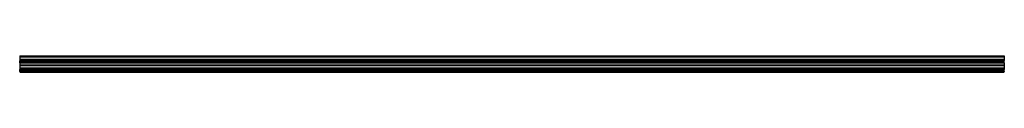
# Model space of a CAD drawing. Header units: millimetres. Extents: x 0 to 3500, y -2 to 55.
import ezdxf

# ---------------------------------------------------------------- set-up
doc = ezdxf.new("R2010")
doc.units = ezdxf.units.MM
doc.header["$LTSCALE"] = 10
doc.linetypes.add('ALLCAD_Strich', pattern=[0.2, 0.15, -0.05])
doc.layers.add('BESCH_KONT_sich_schn_grun_2d', color=10, linetype='Continuous')

msp = doc.modelspace()

# ---------------------------------------------------------------- linework, layer by layer
at = {"layer": 'BESCH_KONT_sich_schn_grun_2d', "linetype": 'ALLCAD_Strich'}
for p, q in [((0, 55, -3), (3500, 55, -3)), ((0, 55, -3), (0, 52, -3)), ((0, 55), (3500, 55)), ((0, 53.5, -3), (3500, 53.5, -3)), ((0, 53.5), (3500, 53.5)), ((0, 52, -3), (0, 44, -3)), ((0, 52, -3), (3500, 52, -3)), ((0, 52), (3500, 52)), ((0, 44, -3), (0, 38, -3)), ((0, 44, -3), (3500, 44, -3)), ((0, 44), (3500, 44)), ((0, 42, -3), (3500, 42, -3)), ((0, 42), (3500, 42)), ((0, 40.5, -3), (3500, 40.5, -3)), ((0, 40.5), (3500, 40.5)), ((0, 31, -3), (0, 38, -3)), ((0, 38, -3), (3500, 38, -3)), ((0, 38), (3500, 38)), ((0, 36.5, -3), (3500, 36.5, -3)), ((0, 36.5), (3500, 36.5)), ((0, 35.7, -3), (0, 35.7, -3)), ((0, 35.7, -3), (0, 35.7, -3)), ((0, 35.7, -3), (0, 35.7, -3)), ((0, 35.7, -3), (0, 35.7, -3)), ((0, 35.7, -3), (0, 35.7, -3)), ((0, 35.7, -3), (0, 35.7, -3)), ((0, 35.7, -3), (0, 35.7, -3)), ((0, 35.7, -3), (0, 35.7, -3)), ((0, 35.7, -3), (0, 35.7, -3)), ((0, 35.7, -3), (0, 35.7, -3)), ((0, 35.7, -3), (0, 35.7, -3)), ((0, 35.7, -3), (0, 35.7, -3)), ((0, 35.7, -3), (0, 35.7, -3)), ((0, 35.7, -3), (0, 35.7, -3)), ((0, 35.7, -3), (0, 35.7, -3)), ((0, 35.7, -3), (0, 35.7, -3)), ((0, 35.7, -3), (0, 35.7, -3)), ((0, 35.7, -3), (0, 35.7, -3)), ((0, 35.7, -3), (0, 35.7, -3)), ((0, 35.7, -3), (0, 35.7, -3)), ((0, 35.7, -3), (0, 35.7, -3)), ((0, 35.7, -3), (0, 35.7, -3)), ((0, 35.7, -3), (0, 35.7, -3)), ((0, 35.7, -3), (0, 35.7, -3)), ((0, 35.7, -3), (0, 35.7, -3)), ((0, 35.7, -3), (0, 35.7, -3)), ((0, 35.7, -3), (0, 35.7, -3)), ((0, 35.7, -3), (0, 35.7, -3)), ((0, 35.7, -3), (0, 35.7, -3)), ((0, 35.7, -3), (0, 35.7, -3)), ((0, 35.7, -3), (0, 35.7, -3)), ((0, 35.7, -3), (0, 35.7, -3)), ((0, 35.7, -3), (0, 35.7, -3)), ((0, 35.7, -3), (0, 35.7, -3)), ((0, 35.7, -3), (0, 35.7, -3)), ((0, 35.7, -3), (0, 35.7, -3)), ((0, 35.7, -3), (0, 35.7, -3)), ((0, 35.7, -3), (0, 35.7, -3)), ((0, 35.7, -3), (0, 35.7, -3)), ((0, 35.7, -3), (0, 35.7, -3)), ((0, 35.7, -3), (0, 35.7, -3)), ((0, 35.7, -3), (0, 35.7, -3)), ((0, 35.7, -3), (0, 35.7, -3)), ((0, 35.7, -3), (0, 35.7, -3)), ((0, 35.7, -3), (0, 35.7, -3)), ((0, 35.7, -3), (0, 35.7, -3)), ((0, 35.7, -3), (0, 35.7, -3)), ((0, 35.7, -3), (0, 35.7, -3)), ((0, 35.7, -3), (0, 35.7, -3)), ((0, 35.7, -3), (0, 35.7, -3)), ((0, 35.7, -3), (0, 35.7, -3)), ((0, 35.7, -3), (0, 35.7, -3)), ((0, 35.7, -3), (0, 35.7, -3)), ((0, 35.7, -3), (0, 35.7, -3)), ((0, 35.7, -3), (0, 35.7, -3)), ((0, 35.7, -3), (0, 35.7, -3)), ((0, 35.7, -3), (0, 35.7, -3)), ((0, 35.7, -3), (0, 35.7, -3)), ((0, 35.7, -3), (0, 35.7, -3)), ((0, 35.7, -3), (0, 35.7, -3)), ((0, 35.7, -3), (0, 35.7, -3)), ((0, 35.7, -3), (0, 35.7, -3)), ((0, 35.7, -3), (0, 35.7, -3)), ((0, 35.7, -3), (0, 35.7, -3)), ((0, 35.7, -3), (0, 35.7, -3)), ((0, 35.7, -3), (0, 35.7, -3)), ((0, 35.7, -3), (0, 35.7, -3)), ((0, 35.7, -3), (0, 35.7, -3)), ((0, 35.7, -3), (0, 35.7, -3)), ((0, 35.7, -3), (0, 35.7, -3)), ((0, 35), (3500, 35)), ((3500, 55, -3), (3500, 52, -3)), ((3500, 52, -3), (3500, 44, -3)), ((3500, 44, -3), (3500, 38, -3)), ((3500, 31, -3), (3500, 38, -3)), ((0, 35, -3), (3500, 35, -3)), ((0, 33.5, -3), (3500, 33.5, -3)), ((0, 33.5), (3500, 33.5)), ((0, 32.5, -3), (3500, 32.5, -3)), ((0, 32.5), (3500, 32.5)), ((0, 32, -3), (3500, 32, -3)), ((0, 32), (3500, 32)), ((0, 31, -3), (0, 24, -3)), ((0, 31, -3), (3500, 31, -3)), ((0, 31), (3500, 31)), ((0, 24, -3), (0, 21, -3)), ((0, 24, -3), (3500, 24, -3)), ((0, 24), (3500, 24)), ((0, 22.5, -3), (3500, 22.5, -3)), ((0, 22.5), (3500, 22.5)), ((0, 21, -3), (0, 13, -3)), ((0, 21, -3), (3500, 21, -3)), ((0, 21), (3500, 21)), ((0, 13, -3), (0, 7, -3)), ((0, 13, -3), (3500, 13, -3)), ((0, 13), (3500, 13)), ((0, 11, -3), (3500, 11, -3)), ((0, 11), (3500, 11)), ((0, 9.5, -3), (3500, 9.5, -3)), ((0, 9.5), (3500, 9.5)), ((0, 0, -3), (0, 7, -3)), ((0, 7, -3), (3500, 7, -3)), ((0, 7), (3500, 7)), ((0, 5.5, -3), (3500, 5.5, -3)), ((0, 5.5), (3500, 5.5)), ((0, 4, -3), (3500, 4, -3)), ((0, 4), (3500, 4)), ((0, 2.5, -3), (3500, 2.5, -3)), ((0, 2.5), (3500, 2.5)), ((0, 1.5, -3), (3500, 1.5, -3)), ((0, 1.5), (3500, 1.5)), ((0, 1, -3), (3500, 1, -3)), ((0, 1), (3500, 1)), ((0, 0, -3), (0, -2, -3)), ((0, 0, -3), (3500, 0, -3)), ((0, 0), (3500, 0)), ((3500, 31, -3), (3500, 24, -3)), ((3500, 24, -3), (3500, 21, -3)), ((3500, 21, -3), (3500, 13, -3)), ((3500, 13, -3), (3500, 7, -3)), ((3500, 0, -3), (3500, 7, -3)), ((3500, 0, -3), (3500, -2, -3)), ((0, -1, -3), (3500, -1, -3)), ((0, -1), (3500, -1)), ((0, -2, -3), (3500, -2, -3)), ((0, -2), (3500, -2))]:
    msp.add_line(p, q, dxfattribs=at)
at = {"layer": 'BESCH_KONT_sich_schn_grun_2d', "linetype": 'ALLCAD_Strich', "extrusion": (0, 0, -1)}
for major_axis, start_param, end_param in [((0.00116, 0), -1.570796, 0), ((-0.00116, 0), 0, 1.570796), ((0.00116, 0), -1.570796, 0), ((-0.00116, 0), 0, 1.570796), ((0.00116, 0), 0, 1.570796), ((0.00271, 0), -1.570796, 0), ((0.00271, 0), 0, 1.570796), ((-0.00116, 0), 0, 1.570796), ((-0.00116, 0), -1.570796, 0), ((-0.00116, 0), -1.570796, 0), ((0.00116, 0), 0, 1.570796), ((0.00271, 0), -1.570796, 0), ((0.00271, 0), 0, 1.570796), ((-0.00116, 0), 0, 1.570796), ((-0.00116, 0), -1.570796, 0), ((-0.00116, 0), -1.570796, 0), ((0.00217, 0), -1.570796, 0), ((0.00217, 0), 0, 1.570796), ((0.00093, 0), -1.570796, 0), ((0.00093, 0), 0, 1.570796)]:
    msp.add_ellipse((0, 35.7, -3), major_axis=major_axis, ratio=0.514496, start_param=start_param, end_param=end_param, dxfattribs=at)
at = {"layer": 'BESCH_KONT_sich_schn_grun_2d', "linetype": 'ALLCAD_Strich'}
for major_axis, start_param, end_param in [((0.00271, 0), 0, 1.570796), ((-0.00271, 0), -1.570796, 0), ((0.00271, 0), 0, 1.570796), ((-0.00271, 0), -1.570796, 0), ((0.00217, 0), 0, 1.570796), ((0.00116, 0), -1.570796, 0), ((0.00116, 0), 0, 1.570796), ((0.00271, 0), -1.570796, 0), ((-0.00271, 0), 0, 1.570796), ((-0.00271, 0), -1.570796, 0), ((-0.00271, 0), 0, 1.570796), ((0.00116, 0), -1.570796, 0), ((0.00116, 0), 0, 1.570796), ((0.00271, 0), -1.570796, 0), ((-0.00271, 0), 0, 1.570796), ((-0.00271, 0), -1.570796, 0), ((-0.00271, 0), 0, 1.570796), ((0.00093, 0), -1.570796, 0), ((0.00093, 0), 0, 1.570796), ((0.00217, 0), -1.570796, 0)]:
    msp.add_ellipse((0, 35.7, -3), major_axis=major_axis, ratio=0.514496, start_param=start_param, end_param=end_param, dxfattribs=at)

doc.saveas('drawing.dxf')
